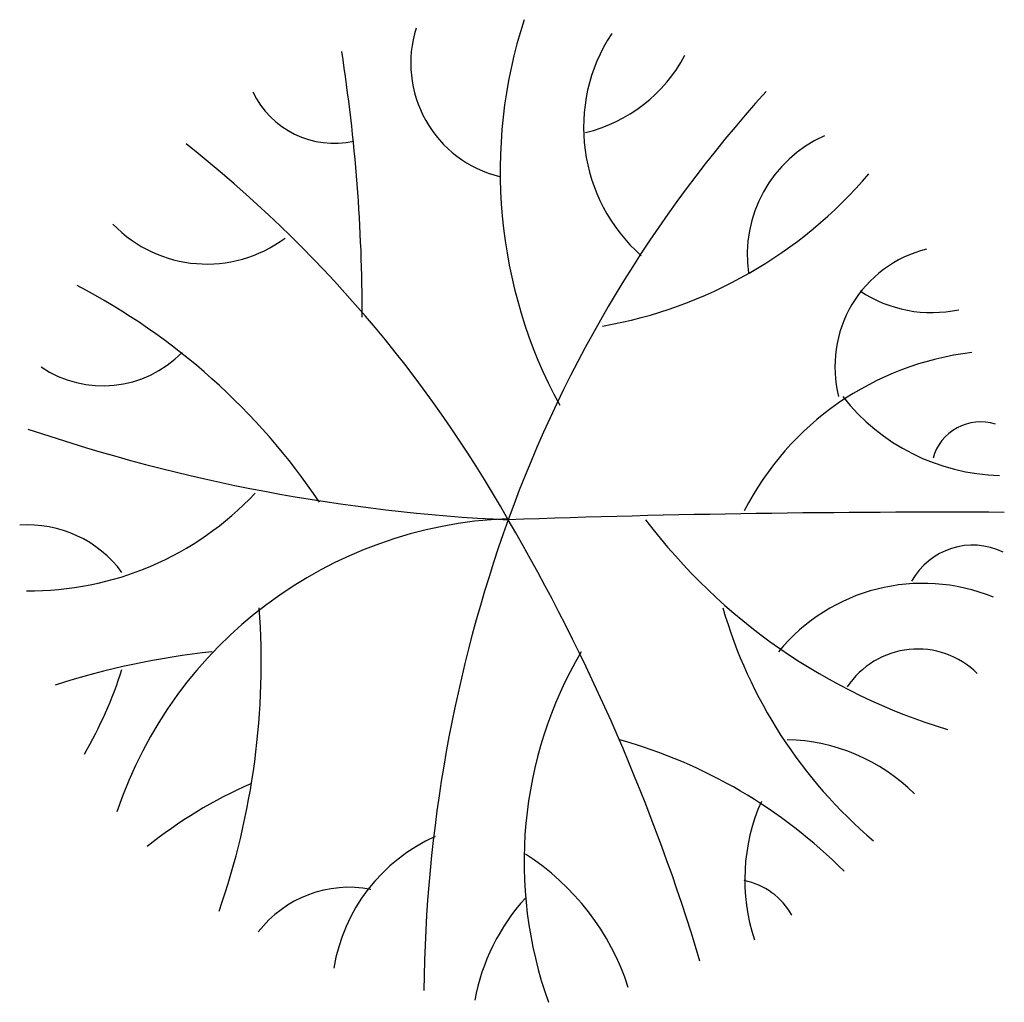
# Model space of a CAD drawing. Extents: x 43.3 to 78, y 32.4 to 67.
import ezdxf

# ---------------------------------------------------------------- set-up
doc = ezdxf.new("R2010")
doc.units = 0
doc.header["$MEASUREMENT"] = 0
doc.layers.get('0').update_dxf_attribs({"linetype": 'CONTINUOUS'})

msp = doc.modelspace()

# ---------------------------------------------------------------- linework, layer by layer
for centre, radius, start, end in [((77.533, 61.702), 17.262, 161.981, 208.552), ((61.227, 65.507), 4.109, 162.4645, 256.2729), ((69.249, 63.242), 6.036, 146.6787, 228.4523), ((-5.459, 56.557), 60.869, 359.99616, 8.84478), ((62.02, 68.307), 5.39, 283.4989, 332.1203), ((54.431, 65.88), 3.196, 205.5456, 282.2195), ((103.325, 33.924), 45.49, 137.7533, 160.0849), ((73.586, 58.75), 4.603, 114.075, 188.0662), ((21.183, 27.152), 45.232, 29.4916, 51.733), ((61.132, 71.952), 15.948, 279.936, 319.5721), ((49.932, 63.041), 4.61, 224.0607, 306.6928), ((76.339, 54.817), 4.265, 104.0938, 194.3282), ((34.642, 37.084), 23.208, 33.9335, 62.493), ((75.484, 61.266), 4.546, 236.3156, 282.1705), ((46.262, 58.052), 3.912, 236.1382, 315.552), ((78.122, 44.995), 10.387, 96.7531, 152.8795), ((78.049, 58.195), 7.214, 217.9142, 268.6837), ((77.212, 51.126), 1.74, 72.5987, 164.5238), ((63.355, 110.705), 61.349, 251.23804, 267.38432), ((43.698, 57.787), 10.871, 269.3132, 316.8379), ((75.818, -392.12), 441.804, 89.71086, 91.97984), ((61.144, 34.286), 15.181, 92.2821, 161.3979), ((107.899, 32.386), 50.315, 160.2122, 179.4919), ((-1.573, 13.166), 71.932, 16.7258, 30.26474), ((82.075, 62.084), 20.942, 217.2114, 253.2483), ((43.629, 45.13), 4.104, 36.2848, 94.1704), ((76.938, 46.058), 2.466, 64.227, 151.1339), ((75.175, 40.606), 6.572, 67.7207, 140.7169), ((25.171, 44.409), 26.676, 340.7852, 4.1041), ((84.461, 51.056), 17.013, 196.1688, 229.5895), ((74.997, 41.876), 2.986, 45.4169, 146.442), ((53.14, 16.967), 27.964, 96.2108, 107.8306), ((75.758, 37.359), 14.643, 149.6048, 199.7403), ((32.889, 48.593), 14.734, 329.7011, 342.4363), ((59.582, 24.218), 18.125, 44.9793, 74.2904), ((70.239, 35.069), 6.599, 45.3417, 88.687), ((57.913, 25.382), 16.078, 113.6018, 128.875), ((75.674, 36.736), 6.778, 155.9857, 198.2375), ((60.489, 32.624), 6.163, 113.9946, 170.7095), ((56.43, 30.228), 8.788, 17.9507, 57.4331), ((54.951, 32.406), 4.06, 79.1759, 142.2399), ((68.393, 34.268), 2.483, 29.1989, 78.7429), ((66.559, 31.166), 7.302, 137.6771, 169.6092)]:
    msp.add_arc(centre, radius, start, end)

doc.saveas('drawing.dxf')
